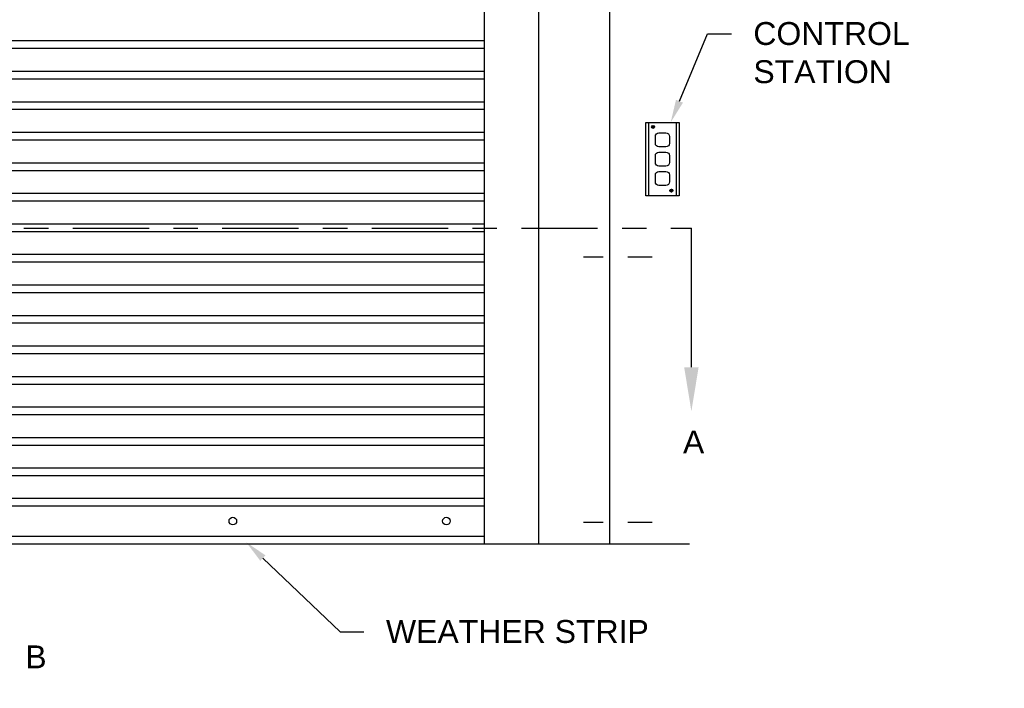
# Model space of a CAD drawing. Header units: inches. Extents: x 169.6 to 213.7, y 195.1 to 247.7.
# Tile 19 of 48: x 204.9 to 208.9, y 200.1 to 202.8. Entities that reach past the tile are written whole.
import ezdxf
from ezdxf import colors
from ezdxf.entities.mleader import LeaderData, LeaderLine
from ezdxf.math import Vec2, Vec3

# ---------------------------------------------------------------- set-up
doc = ezdxf.new("R2010")
doc.units = ezdxf.units.IN
doc.header["$LTSCALE"] = 0.25
doc.header["$MEASUREMENT"] = 0
doc.linetypes.add('CENTER', pattern=[2, 1.25, -0.25, 0.25, -0.25])
doc.linetypes.add('CENTER2', pattern=[1.125, 0.75, -0.125, 0.125, -0.125])
for name, color, linetype in [('ANNOTATIONS', 1, 'Continuous'), ('RHX RH F.O.H.', 7, 'Continuous'), ('SECTION CUTS', 6, 'CENTER')]:
    doc.layers.add(name, color=color, linetype=linetype)
doc.styles.add('ARIAL', font='arial.ttf', dxfattribs={"height": 0.09375})
doc.styles.get("Standard").update_dxf_attribs({"font": 'romans.shx'})

msp = doc.modelspace()

# ---------------------------------------------------------------- linework, layer by layer
at = {"layer": 'RHX RH F.O.H.', "linetype": 'Continuous'}
for p, q in [((206.97758, 200.64896), (206.97758, 205.39896)), ((207.26843, 200.64896), (207.26843, 205.39896)), ((206.75545, 200.64896), (206.75545, 204.36771)), ((207.42705, 202.37553), (207.42705, 202.07431)), ((207.44111, 202.35774), (207.44543, 202.35774)), ((207.44111, 202.35667), (207.44543, 202.35667)), ((207.44543, 202.36206), (207.44543, 202.35774)), ((207.44543, 202.35667), (207.44543, 202.35236)), ((207.4465, 202.36206), (207.4465, 202.35774)), ((207.4465, 202.35774), (207.45081, 202.35774)), ((207.4465, 202.35667), (207.45081, 202.35667)), ((207.4465, 202.35667), (207.4465, 202.35236)), ((207.54037, 202.37553), (207.54037, 202.07431)), ((207.5157, 202.09669), (207.52001, 202.09669)), ((207.5157, 202.09561), (207.52001, 202.09561)), ((207.52001, 202.101), (207.52001, 202.09669)), ((207.52001, 202.09561), (207.52001, 202.0913)), ((207.52109, 202.101), (207.52109, 202.09669)), ((207.52109, 202.09669), (207.5254, 202.09669)), ((207.52109, 202.09561), (207.52109, 202.0913)), ((207.52109, 202.09561), (207.5254, 202.09561))]:
    msp.add_line(p, q, dxfattribs=at)
at = {"layer": 'RHX RH F.O.H.'}
for p, q in [((201.69295, 202.71028), (206.75545, 202.71028)), ((201.69295, 202.67903), (206.75545, 202.67903)), ((201.69295, 202.58528), (206.75545, 202.58528)), ((201.69295, 202.55403), (206.75545, 202.55403)), ((201.69295, 202.46028), (206.75545, 202.46028)), ((201.69295, 202.42903), (206.75545, 202.42903)), ((201.69295, 202.33528), (206.75545, 202.33528)), ((201.69295, 202.30403), (206.75545, 202.30403)), ((201.69295, 202.21028), (206.75545, 202.21028)), ((201.69295, 202.17903), (206.75545, 202.17903)), ((201.69295, 202.08528), (206.75545, 202.08528)), ((201.69295, 202.05403), (206.75545, 202.05403)), ((201.69295, 201.96028), (206.75545, 201.96028)), ((201.69295, 201.92903), (206.75545, 201.92903)), ((201.69295, 201.83528), (206.75545, 201.83528)), ((201.69295, 201.80403), (206.75545, 201.80403)), ((201.69295, 201.71028), (206.75545, 201.71028)), ((201.69295, 201.67903), (206.75545, 201.67903)), ((201.69295, 201.58528), (206.75545, 201.58528)), ((201.69295, 201.55403), (206.75545, 201.55403)), ((201.69295, 201.46028), (206.75545, 201.46028)), ((201.69295, 201.42903), (206.75545, 201.42903)), ((201.69295, 201.33528), (206.75545, 201.33528)), ((201.69295, 201.30403), (206.75545, 201.30403)), ((201.69295, 201.21028), (206.75545, 201.21028)), ((201.69295, 201.17903), (206.75545, 201.17903)), ((201.69295, 201.08528), (206.75545, 201.08528)), ((201.69295, 201.05403), (206.75545, 201.05403)), ((201.69295, 200.96028), (206.75545, 200.96028)), ((201.69295, 200.92903), (206.75545, 200.92903)), ((206.75545, 200.83528), (201.69295, 200.83528)), ((206.75545, 200.80403), (201.69295, 200.80403)), ((206.75545, 200.68021), (201.69295, 200.68021)), ((201.04689, 200.64896), (207.59445, 200.64896))]:
    msp.add_line(p, q, dxfattribs=at)
at = {"layer": 'RHX RH F.O.H.', "linetype": 'CENTER2', "ltscale": 0.5}
for p, q in [((207.44163, 201.82398), (207.16003, 201.82398)), ((207.44163, 200.73644), (207.16003, 200.73644))]:
    msp.add_line(p, q, dxfattribs=at)
at = {"layer": 'RHX RH F.O.H.', "linetype": 'Continuous'}
msp.add_lwpolyline([(207.41558, 202.07431), (207.41558, 202.37553), (207.55184, 202.37553), (207.55184, 202.07431)], close=True, dxfattribs=at)
for points in [[(207.45502, 202.28947), (207.45502, 202.31816, -0.4142136), (207.46937, 202.3325), (207.49805, 202.3325, -0.4142136), (207.5124, 202.31816), (207.5124, 202.28947, -0.4142136), (207.49805, 202.27513), (207.46937, 202.27513, -0.4142136)], [(207.45502, 202.21058), (207.45502, 202.23927, -0.4142136), (207.46937, 202.25361), (207.49805, 202.25361, -0.4142136), (207.5124, 202.23927), (207.5124, 202.21058, -0.4142136), (207.49805, 202.19624), (207.46937, 202.19624, -0.4142136)], [(207.45502, 202.13169), (207.45502, 202.16038, -0.4142136), (207.46937, 202.17472), (207.49805, 202.17472, -0.4142136), (207.5124, 202.16038), (207.5124, 202.13169, -0.4142136), (207.49805, 202.11734), (207.46937, 202.11734, -0.4142136)]]:
    msp.add_lwpolyline(points, format="xyb", close=True, dxfattribs=at)
for centre, radius in [((207.44596, 202.35721), 0.00617), ((207.52055, 202.09615), 0.00617), ((205.7242, 200.74271), 0.01562), ((206.5992, 200.74271), 0.01562)]:
    msp.add_circle(centre, radius, dxfattribs=at)
for centre, start, end in [((207.44596, 202.35721), 173.69981, 186.30019), ((207.44596, 202.35721), 83.69981, 96.30019), ((207.44596, 202.35721), 353.69981, 6.30019), ((207.44596, 202.35721), 263.69981, 276.30019), ((207.52055, 202.09615), 173.69981, 186.30019), ((207.52055, 202.09615), 83.69981, 96.30019), ((207.52055, 202.09615), 263.69981, 276.30019), ((207.52055, 202.09615), 353.69981, 6.30019)]:
    msp.add_arc(centre, 0.00488, start, end, dxfattribs=at)
at = {"layer": 'SECTION CUTS'}
msp.add_line((200.78099, 201.94214), (207.60257, 201.94214), dxfattribs=at)

# ---------------------------------------------------------------- texts
at = {"layer": 'SECTION CUTS', "style": 'ARIAL'}
for s, p in [('A', (207.56809, 201.01971)), ('B', (204.87384, 200.13998))]:
    msp.add_text(s, height=0.09375, dxfattribs=at).set_placement(p)

# ---------------------------------------------------------------- leaders
at = {"layer": 'ANNOTATIONS'}
ml = msp.add_multileader_mtext('Standard', dxfattribs=at)
ml.set_content('CONTROL STATION', color=256, style='ARIAL')
ml.set_leader_properties()
ml.build(insert=Vec2(0, 0))
ml.multileader.update_dxf_attribs({"dogleg_length": 0.36, "arrow_head_size": 0.09375})
ctx = ml.context
ctx.base_point, ctx.char_height, ctx.arrow_head_size, ctx.landing_gap_size, ctx.plane_origin = Vec3(207.76644, 202.73865), 0.09375, 0.09375, 0.09, Vec3(204.41543, 202.30543)
notes = []
notes.append((ctx, [(0, (1, 1, 0), (207.66848, 202.73865), (1, 0), 0.09796, [(0, [(207.51778, 202.37553)], 0, [])])]))
ctx.mtext.insert, ctx.mtext.width, ctx.mtext.flow_direction = Vec3(207.85644, 202.78633), 1.0279765, 5
ml = msp.add_multileader_mtext('Standard', dxfattribs=at)
ml.set_content('WEATHER STRIP', color=256, style='ARIAL')
ml.set_leader_properties()
ml.build(insert=Vec2(0, 0))
ml.multileader.update_dxf_attribs({"dogleg_length": 0.36, "arrow_head_size": 0.09375})
ctx = ml.context
ctx.base_point, ctx.char_height, ctx.arrow_head_size, ctx.landing_gap_size, ctx.plane_origin = Vec3(206.2614, 200.28991), 0.09375, 0.09375, 0.09, Vec3(205.47636, 199.85668)
notes.append((ctx, [(0, (1, 1, 0), (206.16344, 200.28991), (1, 0), 0.09796, [(0, [(205.77927, 200.65598)], 0, [])])]))
ctx.mtext.insert, ctx.mtext.flow_direction = Vec3(206.3514, 200.33758), 5
at = {"layer": 'SECTION CUTS'}
ml = msp.add_multileader_mtext('Standard', dxfattribs=at)
ml.set_content('', color=256)
ml.set_leader_properties()
ml.build(insert=Vec2(0, 0))
ml.multileader.update_dxf_attribs({"dogleg_length": 0, "arrow_head_size": 0.18})
ctx = ml.context
ctx.base_point, ctx.char_height, ctx.arrow_head_size, ctx.landing_gap_size, ctx.plane_origin = Vec3(207.60257, 201.94214), 0.18, 0.18, 0, Vec3(207.60257, 201.19262)
notes.append((ctx, [(0, (1, 1, 0), (207.60257, 201.94214), (1, 0), 0, [(0, [(207.60257, 201.19262)], 0, [])])]))
ctx.mtext.insert, ctx.mtext.flow_direction = Vec3(207.60257, 202.03214), 5
for ctx, leaders in notes:
    for number, flags, end, landing, length, lines in leaders:
        leader = LeaderData()
        leader.index, (leader.has_last_leader_line, leader.has_dogleg_vector, leader.attachment_direction) = number, flags
        leader.last_leader_point, leader.dogleg_vector, leader.dogleg_length = Vec3(end), Vec3(landing), length
        for number, points, colour, breaks in lines:
            line = LeaderLine()
            line.index, line.vertices, line.color, line.breaks = number, Vec3.list(points), colors.encode_raw_color(colour), breaks
            leader.lines.append(line)
        ctx.leaders.append(leader)

doc.saveas('drawing.dxf')
